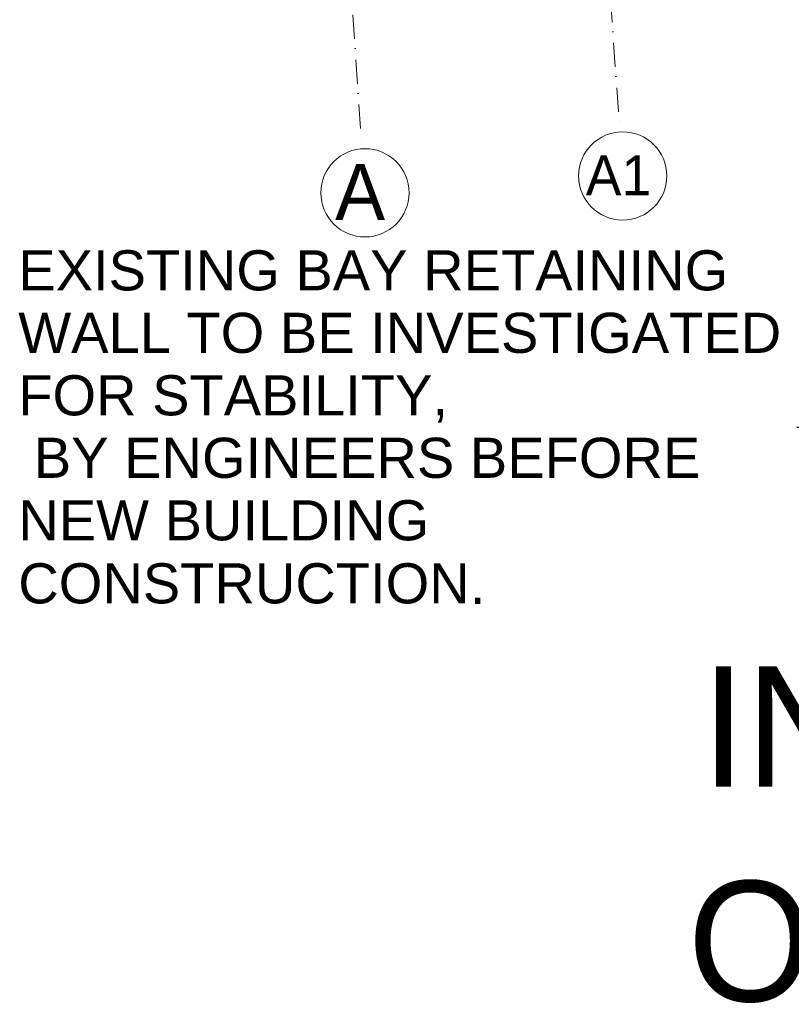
# Model space of a CAD drawing. Header units: millimetres. Extents: x -738537 to 1850049, y -250217 to 604013.
# Tile 6 of 220: x -634384 to -629576, y 72230 to 78366. Entities that reach past the tile are written whole.
import ezdxf

# ---------------------------------------------------------------- set-up
doc = ezdxf.new("R2010")
doc.units = ezdxf.units.MM
doc.header["$MEASUREMENT"] = 0
doc.linetypes.add('Dot & Dashed', pattern=[280, 150, -60, 0, -70])
for name, color, linetype, lineweight in [('A_SURVEY_Pen_No__6', 7, 'Continuous', 5), ('C-GRID _Pen_No__5', 4, 'Continuous', 5), ('C_TEXT GA_Pen_No__1', 214, 'Continuous', 35), ('C_TEXT GA_Pen_No__6', 7, 'Continuous', 5)]:
    doc.layers.add(name, color=color, linetype=linetype, lineweight=lineweight)
doc.styles.add('GENERATED_STYLE_1', font='GOTHIC.TTF')
doc.styles.add('GENERATED_STYLE_2', font='arial.ttf')
doc.dimstyles.new('GENERATED_STYLE__7', dxfattribs={"dimtxt": 0.18, "dimasz": 273.6, "dimexe": 0.18, "dimexo": 0.0625, "dimgap": 0.09, "dimtad": 0, "dimtih": 1, "dimtoh": 1, "dimdec": 4, "dimzin": 0, "dimdsep": 46, "dimcen": 0.09, "dimadec": 0, "dimazin": 0, "dimtfac": 1, "dimtdec": 4, "dimtmove": 0, "dimatfit": 3, "dimldrblk": 'ARROWHEAD_5', "dimfxl": 1, "dimtolj": 1, "dimtzin": 0, "dimarcsym": 0})

# ---------------------------------------------------------------- blocks, each defined once
blk = doc.blocks.new('ARROWHEAD_5')
at = {"linetype": 'Continuous', "lineweight": 0}
blk.add_hatch(color=0, dxfattribs=at).paths.add_polyline_path([(-1, 0.2679), (0, 0), (-1, -0.2679)])
at = {"color": 0, "linetype": 'Continuous', "lineweight": 0}
blk.add_line((0, 0), (-1, 0), dxfattribs=at)

msp = doc.modelspace()

# ---------------------------------------------------------------- linework, layer by layer
at = {"layer": 'C-GRID _Pen_No__5', "color": 4, "linetype": 'Dot & Dashed', "lineweight": 5}
for p, q in [((-631881.8, 95827.4), (-630645.4, 77667)), ((-633488, 95722.3), (-632251.5, 77561.9)), ((-630645.4, 77667), (-630645.4, 77667)), ((-632251.5, 77561.9), (-632251.5, 77561.9))]:
    msp.add_line(p, q, dxfattribs=at)
at = {"layer": 'C-GRID _Pen_No__5', "color": 4, "linetype": 'Continuous', "lineweight": 5}
for centre in [(-630626.7, 77392.7), (-632232.9, 77287.6)]:
    msp.add_circle(centre, 275, dxfattribs=at)

# ---------------------------------------------------------------- texts
at = {"layer": 'A_SURVEY_Pen_No__6', "color": 7, "linetype": 'Continuous', "lineweight": 5, "insert": (-628438.6, 73287.6), "char_height": 750, "width": 5408.322, "attachment_point": 5, "line_spacing_factor": 1.0699, "style": 'GENERATED_STYLE_1'}
msp.add_mtext('\\A1;{\\pqc;\\fCentury Gothic|b0|i0|c0|p34;INDIAN OCEAN}', dxfattribs=at)
at = {"layer": 'C-GRID _Pen_No__5', "color": 4, "linetype": 'Continuous', "lineweight": 5, "attachment_point": 1, "style": 'GENERATED_STYLE_1'}
for s, insert, char_height in [('\\A1;{\\pql;\\pt0;\\fCentury Gothic|b0|i0|c0|p34;A1}', (-630857.3, 77521.3), 250), ('\\A1;{\\pql;\\pt0;\\fCentury Gothic|b0|i0|c0|p34;A}', (-632419, 77467.6), 350)]:
    msp.add_mtext(s, dxfattribs=dict(at, insert=insert, char_height=char_height))
at = {"layer": 'C_TEXT GA_Pen_No__1', "color": 214, "linetype": 'Continuous', "lineweight": 35, "insert": (-634393, 75825.5), "char_height": 250, "width": 4850.276, "attachment_point": 4, "line_spacing_factor": 0.934305, "style": 'GENERATED_STYLE_2'}
msp.add_mtext('\\A1;{\\pql;\\fArial|b0|i0|c0|p34;EXISTING BAY RETAINING WALL TO BE INVESTIGATED FOR STABILITY, \\P\\pql;\\fArial|b0|i0|c0|p34; BY ENGINEERS BEFORE NEW BUILDING CONSTRUCTION\\fArial|b0|i0|c0|p34;\\C7;\\H1.029412x;.}', dxfattribs=at)

# ---------------------------------------------------------------- leaders
at = {"layer": 'C_TEXT GA_Pen_No__6', "color": 7, "linetype": 'Continuous', "lineweight": 5, "annotation_type": 0, "has_hookline": 1, "hookline_direction": 1}
for points, text_width in [([(-628562.5, 80361.8), (-628562.5, 75825.5), (-629542.6, 75825.5)], 4731.8), ([(-618401.4, 76743.7), (-625979, 76755.9)], 4290.6)]:
    msp.add_leader(points, dimstyle='GENERATED_STYLE__7', dxfattribs=dict(at, text_width=text_width))

doc.saveas('drawing.dxf')
